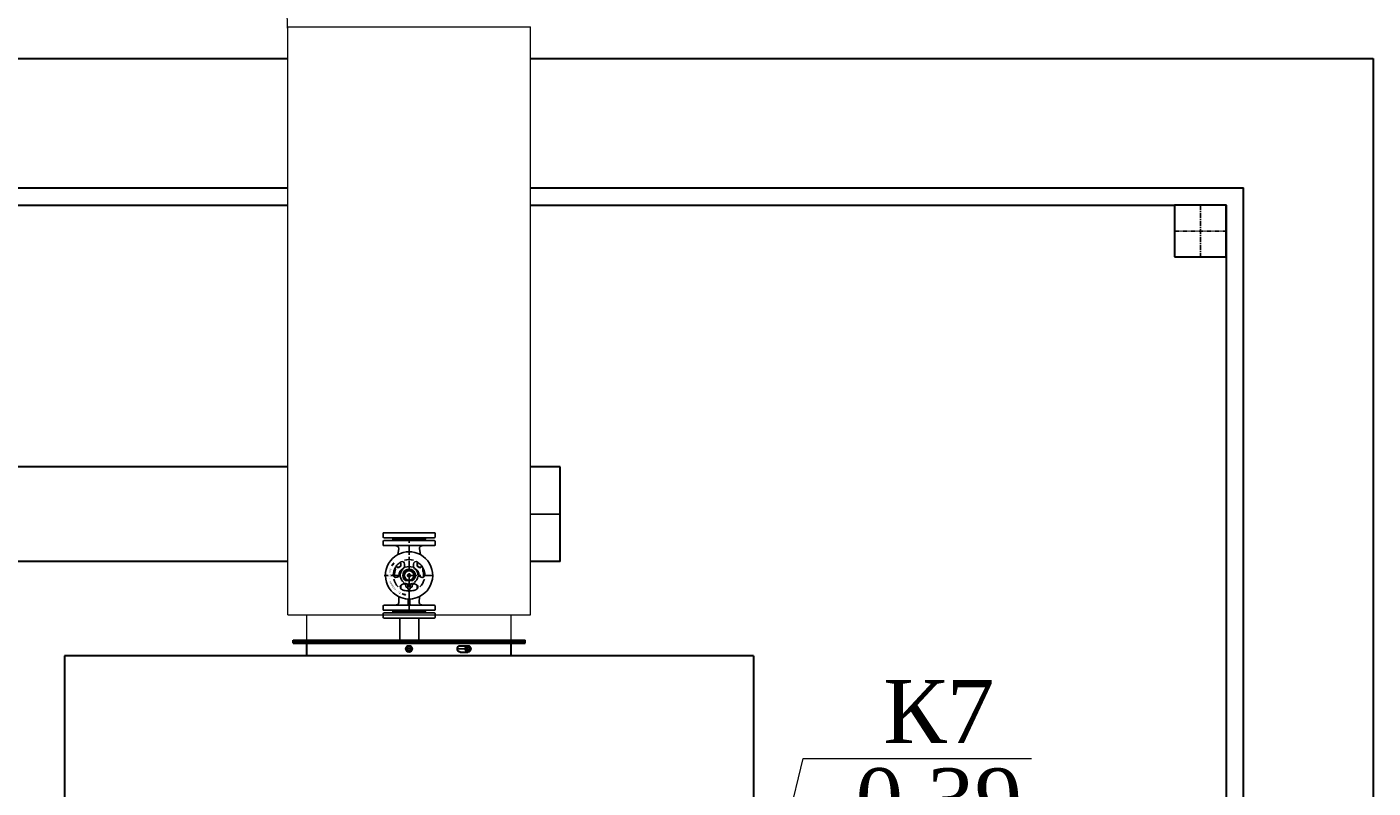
# Model space of a CAD drawing. Header units: millimetres. Extents: x 196 to 1773810, y -221320 to 153872.
# Tile 31 of 256: x 1108677 to 1112948, y -198728 to -196312. Entities that reach past the tile are written whole.
import ezdxf
from ezdxf import colors
from ezdxf.entities.mleader import LeaderData, LeaderLine
from ezdxf.enums import TextEntityAlignment as Align
from ezdxf.math import Vec2, Vec3

# ---------------------------------------------------------------- set-up
doc = ezdxf.new("R2010")
doc.units = ezdxf.units.MM
doc.linetypes.add('CENTER', pattern=[50.8, 31.75, -6.35, 6.35, -6.35])
for name, color, linetype, lineweight in [('00_Основной', 163, 'Continuous', 40), ('Основной текст', 7, 'Continuous', 30), ('中心线', 1, 'CENTER', 25)]:
    doc.layers.add(name, color=color, linetype=linetype, lineweight=lineweight)
doc.styles.get("Standard").update_dxf_attribs({"font": 'arial.ttf'})
doc.styles.add('Times New Roman', font='times.ttf')

# ---------------------------------------------------------------- blocks, each defined once
blk = doc.blocks.new('_None')

msp = doc.modelspace()

# ---------------------------------------------------------------- linework, layer by layer
at = {"color": 0, "linetype": 'Continuous', "lineweight": 0}
for p, q in [((1109504.6, -198178.4, 0.2), (1109504.8, -196311.5, 0.2)), ((1109504.6, -196311.5, 0.2), (1110274.6, -196311.5, 0.3)), ((1110274.6, -198178.3, 0.2), (1110274.6, -196311.5, 0.3)), ((1109504.6, -198178.3, 0.4), (1110274.6, -198178.3, 0.4)), ((1109565.6, -198258.3, 0.3), (1109565.6, -198178.3, 0.4)), ((1110213.7, -198258.3, 0.3), (1110213.7, -198178.3, 0.4))]:
    msp.add_line(p, q, dxfattribs=at)
at = {"color": 252, "lineweight": 30, "ltscale": 10}
for p, q in [((1106789.9, -196411.5), (1109504.8, -196411.5)), ((1110274.7, -196411.5), (1112948.2, -196411.5)), ((1112948.2, -196411.5), (1112948.2, -203424.1, 0.3)), ((1106789.9, -196822.5), (1109504.8, -196822.5)), ((1110274.7, -196822.5), (1112537.3, -196822.5)), ((1112537.3, -205877.3), (1112537.3, -196822.5)), ((1106789.9, -196877.3), (1109504.8, -196877.3)), ((1110274.7, -196877.3), (1112318.1, -196877.3)), ((1112482.5, -196877.3), (1112482.5, -205877.3)), ((1109504.6, -197708.2, 0.1), (1106789.8, -197708.2, 0.1)), ((1110369.1, -197708.2, 0.1), (1110274.6, -197708.2, 0.1)), ((1110369.1, -198008.2, -0.1), (1110369.1, -197708.2, 0.1)), ((1109504.6, -198008.2, 0), (1106789.8, -198008.2, 0)), ((1110369.1, -198008.2, 0), (1110274.6, -198008.2, 0))]:
    msp.add_line(p, q, dxfattribs=at)
at = {"color": 7, "linetype": 'CENTER', "lineweight": 25, "ltscale": 0.5}
for p, q in [((1112400.3, -196877.3), (1112400.3, -197041.7)), ((1112400.3, -196877.3), (1112400.3, -197041.7)), ((1112318.1, -196959.5), (1112482.5, -196959.5)), ((1112318.1, -196959.5), (1112482.5, -196959.5))]:
    msp.add_line(p, q, dxfattribs=at)
at = {"color": 252, "linetype": 'CENTER', "lineweight": 25, "ltscale": 5}
msp.add_line((1110369.1, -197858.2), (1110274.6, -197858.2, 0), dxfattribs=at)
at = {"color": 252}
for p, q in [((1109807.1, -197931.4, 0.6), (1109807.1, -197919.3, 0.6)), ((1109807.1, -197943.9, 0.6), (1109807.1, -197956, 0.6)), ((1109970.2, -197917.3, 0.6), (1109809.1, -197917.3, 0.6)), ((1109837, -197934.2, 0.6), (1109809.1, -197933.4, 0.6)), ((1109809.1, -197933.4, 0.6), (1109970.2, -197933.4, 0.6)), ((1109837, -197941.2, 0.6), (1109809.1, -197941.9, 0.6)), ((1109809.1, -197941.9, 0.6), (1109970.2, -197941.9, 0.6)), ((1109809.1, -197958, 0.6), (1109848.9, -197958.7, 0.6)), ((1109970.2, -197958, 0.6), (1109809.1, -197958, 0.6)), ((1109837, -197934.2, 0.6), (1109942.2, -197934.2, 0.6)), ((1109837, -197941.2, 0.6), (1109942.2, -197941.2, 0.6)), ((1109838.7, -197937.7, 0.6), (1109838, -197934.9, 0.6)), ((1109838.7, -197937.7, 0.6), (1109838, -197940.5, 0.6)), ((1109940.5, -197937.7, 0.6), (1109838.7, -197937.7, 0.6)), ((1109940.5, -197937.7, 0.6), (1109838.7, -197937.7, 0.6)), ((1109930.3, -197958.7, 0.6), (1109970.2, -197958, 0.6)), ((1109940.5, -197937.7, 0.6), (1109941.3, -197934.9, 0.6)), ((1109940.5, -197937.7, 0.6), (1109941.3, -197940.5, 0.6)), ((1109942.2, -197934.2, 0.6), (1109970.2, -197933.4, 0.6)), ((1109942.2, -197941.2, 0.6), (1109970.2, -197941.9, 0.6)), ((1109972.1, -197919.3, 0.6), (1109972.1, -197931.4, 0.6)), ((1109972.1, -197956, 0.6), (1109972.1, -197943.9, 0.6)), ((1109853.8, -197986.8, 0.6), (1109856.7, -197967.9, 0.6)), ((1109922.6, -197967.9, 0.6), (1109925.5, -197986.8, 0.6)), ((1109834.7, -198021.9, 0.6), (1109835.5, -198022.4, 0.6)), ((1109841.2, -198013.2, 0.6), (1109837.3, -198016.6, 0.6)), ((1109837.3, -198016.6, 0.6), (1109837.8, -198016.9, 0.6)), ((1109837.8, -198016.9, 0.6), (1109838.6, -198017.4, 0.6)), ((1109838.6, -198017.4, 0.6), (1109839.2, -198017.8, 0.6)), ((1109839.2, -198017.8, 0.6), (1109841.2, -198013.2, 0.6)), ((1109848.3, -198024.6, 0.6), (1109855, -198028.4, 0.6)), ((1109855, -198028.4, 0.6), (1109864, -198023.2, 0.6)), ((1109875.6, -198025, 0.6), (1109860.9, -198039.7, 0.6)), ((1109864, -198012.8, 0.6), (1109861.5, -198011.4, 0.6)), ((1109864, -198023.2, 0.6), (1109864, -198012.8, 0.6)), ((1109871.2, -198052.7, 0.6), (1109880.4, -198036.7, 0.6)), ((1109875.6, -198016.9, 0.6), (1109875.6, -198024.2, 0.6)), ((1109880.4, -198036.7, 0.6), (1109898.9, -198036.7, 0.6)), ((1109898.9, -198036.7, 0.6), (1109908.1, -198052.7, 0.6)), ((1109903.6, -198024.2, 0.6), (1109903.6, -198016.9, 0.6)), ((1109918.4, -198039.7, 0.6), (1109903.7, -198025, 0.6)), ((1109917.8, -198011.4, 0.6), (1109915.3, -198012.8, 0.6)), ((1109915.3, -198012.8, 0.6), (1109915.3, -198023.2, 0.6)), ((1109915.3, -198023.2, 0.6), (1109924.3, -198028.4, 0.6)), ((1109924.3, -198028.4, 0.6), (1109931, -198024.6, 0.6)), ((1109933.4, -198032.7, 0.6), (1109935.5, -198032.7, 0.6)), ((1109811.1, -198052.7, 0.6), (1109823, -198052.7, 0.6)), ((1109858, -198054.8, 0.6), (1109851.6, -198058.4, 0.6)), ((1109864, -198092.5, 0.6), (1109864, -198084, 0.6)), ((1109872, -198079, 0.6), (1109865.6, -198082.7, 0.6)), ((1109880.4, -198068.7, 0.6), (1109871.2, -198052.7, 0.6)), ((1109873.6, -198078.3, 0.6), (1109876.6, -198081.4, 0.6)), ((1109877.6, -198068.7, 0.6), (1109901.6, -198068.7, 0.6)), ((1109879.6, -198078.8, 0.6), (1109879.6, -198087.7, 0.6)), ((1109886.1, -198094.7, 0.6), (1109886.1, -198080.5, 0.6)), ((1109893.1, -198080.5, 0.6), (1109893.1, -198094.7, 0.6)), ((1109908.1, -198052.7, 0.6), (1109898.9, -198068.7, 0.6)), ((1109899.6, -198087.7, 0.6), (1109899.6, -198078.8, 0.6)), ((1109902.6, -198081.4, 0.6), (1109905.7, -198078.3, 0.6)), ((1109913.6, -198082.7, 0.6), (1109907.3, -198079, 0.6)), ((1109915.3, -198084, 0.6), (1109915.3, -198092.5, 0.6)), ((1109927.6, -198058.4, 0.6), (1109921.3, -198054.8, 0.6)), ((1109857.1, -198138.5, 0.6), (1109856.7, -198120, 0.6)), ((1109862.6, -198093.3, 0.6), (1109864, -198092.5, 0.6)), ((1109873.4, -198112, 0.6), (1109868.3, -198111.4, 0.6)), ((1109868.3, -198111.4, 0.6), (1109872.7, -198113.8, 0.6)), ((1109872.7, -198113.8, 0.6), (1109872.8, -198113.4, 0.6)), ((1109872.8, -198113.4, 0.6), (1109873.2, -198112.5, 0.6)), ((1109873.2, -198112.5, 0.6), (1109873.4, -198112, 0.6)), ((1109877.2, -198101.1, 0.6), (1109889.6, -198101.5, 0.6)), ((1109878.7, -198114.7, 0.6), (1109878.9, -198113.7, 0.6)), ((1109881.6, -198089.7, 0.6), (1109881.1, -198089.7, 0.6)), ((1109886.6, -198127.6, 0.6), (1109886.6, -198143.7, 0.6)), ((1109888.1, -198096.7, 0.6), (1109889.6, -198096.7, 0.6)), ((1109889.6, -198096.7, 0.6), (1109891.1, -198096.7, 0.6)), ((1109889.6, -198101.5, 0.6), (1109902.1, -198101.1, 0.6)), ((1109889.6, -198127.7, 0.6), (1109889.6, -198172.2, 0.6)), ((1109892.6, -198127.6, 0.6), (1109892.6, -198143.7, 0.6)), ((1109898.1, -198089.7, 0.6), (1109897.6, -198089.7, 0.6)), ((1109915.3, -198092.5, 0.6), (1109916.7, -198093.3, 0.6)), ((1109922.6, -198120, 0.6), (1109922.2, -198138.5, 0.6)), ((1109807.1, -198161.4, 0.6), (1109807.1, -198149.3, 0.6)), ((1109809.1, -198147.3, 0.6), (1109849.2, -198146.6, 0.6)), ((1109970.2, -198147.3, 0.6), (1109809.1, -198147.3, 0.6)), ((1109809.1, -198163.4, 0.6), (1109970.2, -198163.4, 0.6)), ((1109837, -198164.2, 0.6), (1109809.1, -198163.4, 0.6)), ((1109837, -198171.2, 0.6), (1109809.1, -198171.9, 0.6)), ((1109809.1, -198171.9, 0.6), (1109970.2, -198171.9, 0.6)), ((1109837, -198164.2, 0.6), (1109942.2, -198164.2, 0.6)), ((1109837, -198171.2, 0.6), (1109942.2, -198171.2, 0.6)), ((1109838.7, -198167.7, 0.6), (1109838, -198164.9, 0.6)), ((1109838.7, -198167.7, 0.6), (1109838, -198170.5, 0.6)), ((1109940.5, -198167.7, 0.6), (1109838.7, -198167.7, 0.6)), ((1109940.5, -198167.7, 0.6), (1109838.7, -198167.7, 0.6)), ((1109930, -198146.6, 0.6), (1109970.2, -198147.3, 0.6)), ((1109940.5, -198167.7, 0.6), (1109941.3, -198164.9, 0.6)), ((1109940.5, -198167.7, 0.6), (1109941.3, -198170.5, 0.6)), ((1109942.2, -198164.2, 0.6), (1109970.2, -198163.4, 0.6)), ((1109942.2, -198171.2, 0.6), (1109970.2, -198171.9, 0.6)), ((1109972.1, -198161.4, 0.6), (1109972.1, -198149.3, 0.6)), ((1109807.1, -198173.9, 0.6), (1109807.1, -198186, 0.6)), ((1109970.2, -198188, 0.6), (1109809.1, -198188, 0.6)), ((1109972.1, -198173.9, 0.6), (1109972.1, -198186, 0.6))]:
    msp.add_line(p, q, dxfattribs=at)
at = {"color": 252, "lineweight": 25, "ltscale": 10}
for p, q in [((1109838.1, -198188, 0.6), (1109942.9, -198188, 0.6)), ((1109860.8, -198188, 0.3), (1109860.8, -198258.3, 0.8)), ((1109920.3, -198188, 0.3), (1109920.3, -198258.3, 0.3))]:
    msp.add_line(p, q, dxfattribs=at)
at = {"color": 252, "lineweight": 30, "ltscale": 10}
msp.add_lwpolyline([(1112318.1, -197041.7), (1112482.5, -197041.7), (1112482.5, -196877.3), (1112318.1, -196877.3), (1112318.1, -197041.7)], dxfattribs=at)
at = {"color": 252}
for radius in [15, 4.63]:
    msp.add_circle((1109889.6, -198052.7, 0.6), radius, dxfattribs=at)
at = {"color": 0, "linetype": 'Continuous', "lineweight": 0}
msp.add_arc((1108839.6, -196315, -0.4), 664.8, 359.9187, 54.4377, dxfattribs=at)
at = {"color": 252}
for centre, radius, start, end in [((1109809.1, -197919.3, 0.6), 2, 91, 180), ((1109809.1, -197931.4, 0.6), 2, 180, 268.5), ((1109809.1, -197943.9, 0.6), 2, 91.5, 180), ((1109809.1, -197956, 0.6), 2, 180, 269), ((1109837, -197935.2, 0.6), 1, 15, 88.5), ((1109837, -197940.2, 0.6), 1, 271.5, 345), ((1109848.8, -197966.7, 0.6), 8, 351.2108, 89), ((1109930.5, -197966.7, 0.6), 8, 91, 188.7892), ((1109942.2, -197935.2, 0.6), 1, 91.5, 165), ((1109942.2, -197940.2, 0.6), 1, 195, 268.5), ((1109970.1, -197919.3, 0.6), 2, 0, 89), ((1109970.1, -197931.4, 0.6), 2, 271.5, 0), ((1109970.1, -197943.9, 0.6), 2, 0, 88.5), ((1109970.1, -197956, 0.6), 2, 271, 0), ((1109889.6, -198052.7, 0.6), 75, 118.5597, 243.9345), ((1109889.6, -198052.7, 0.6), 75, 90, 118.5597), ((1109889.6, -198052.7, 0.6), 75, 61.4403, 90), ((1109889.6, -198052.7, 0.6), 75, 296.0655, 61.4403), ((1109889.6, -198052.7, 0.6), 63, 145.3669, 150.7715), ((1109889.6, -198052.7, 0.6), 62, 145.3669, 150.7715), ((1109889.6, -198052.7, 0.6), 50, 151.4197, 178.4119), ((1109889.6, -198052.7, 0.6), 46.5, 161.383, 186.9954), ((1109831.3, -198033, 0.6), 15, 341.383, 16.6036), ((1109889.6, -198052.7, 0.6), 50, 145.7768, 151.4197), ((1109889.6, -198052.7, 0.6), 50, 144.8412, 145.7768), ((1109889.6, -198052.7, 0.6), 50, 125.1588, 144.8412), ((1109855, -198018, 0.6), 8.55, 223.2288, 46.7712), ((1109889.6, -198052.7, 0.6), 31.5, 155.6504, 183.6272), ((1109889.6, -198052.7, 0.6), 50, 124.301, 125.1588), ((1109889.6, -198052.7, 0.6), 50, 121.5881, 124.301), ((1109889.6, -198052.7, 0.6), 28, 127.6699, 172.3301), ((1109867.6, -198016.9, 0.6), 8, 0, 121.5881), ((1109889.6, -198052.7, 0.6), 20, 306.8699, 233.1301), ((1109867.6, -198024.2, 0.6), 8, 307.6699, 0), ((1109889.6, -198052.7, 0.6), 50, 73.7398, 106.2602), ((1109889.6, -198052.7, 0.6), 28, 66.8676, 113.1324), ((1109911.6, -198016.9, 0.6), 8, 58.4119, 180), ((1109911.6, -198024.2, 0.6), 8, 180, 185.8707), ((1109911.6, -198024.2, 0.6), 8, 185.8707, 232.3301), ((1109889.6, -198052.7, 0.6), 28, 7.6699, 52.3301), ((1109924.3, -198018, 0.6), 8.55, 133.2288, 316.7712), ((1109889.6, -198052.7, 0.6), 50, 55.699, 58.4119), ((1109889.6, -198052.7, 0.6), 50, 54.8412, 55.699), ((1109889.6, -198052.7, 0.6), 50, 35.1588, 54.8412), ((1109889.6, -198052.7, 0.6), 31.5, 356.3728, 24.3496), ((1109889.6, -198052.7, 0.6), 50, 34.2232, 35.1588), ((1109889.6, -198052.7, 0.6), 50, 28.5803, 34.2232), ((1109947.9, -198033, 0.6), 15, 163.3964, 178.0534), ((1109947.9, -198033, 0.6), 15, 178.0534, 198.617), ((1109933.4, -198031.7, 0.6), 1, 239.0012, 270), ((1109889.6, -198052.7, 0.6), 50, 23.5782, 28.5803), ((1109889.6, -198052.7, 0.6), 46.5, 0, 18.617), ((1109889.6, -198052.7, 0.6), 50, 1.5881, 23.5782), ((1109847.6, -198051.5, 0.6), 8, 178.4119, 238.584), ((1109889.6, -198052.7, 0.6), 50, 193.7398, 226.2602), ((1109847.6, -198051.5, 0.6), 8, 238.584, 300), ((1109854, -198047.9, 0.6), 8, 300, 352.3301), ((1109869.6, -198089.6, 0.6), 8, 143.9024, 198.3243), ((1109889.6, -198052.7, 0.6), 28, 186.8676, 233.1324), ((1109855, -198087.3, 0.6), 8.55, 325.782, 16.4448), ((1109869.6, -198089.6, 0.6), 8, 135.0761, 143.9024), ((1109869.6, -198089.6, 0.6), 8, 120, 135.0761), ((1109876, -198086, 0.6), 8, 107.3006, 120), ((1109876, -198086, 0.6), 8, 67.6699, 107.3006), ((1109889.6, -198052.7, 0.6), 31.5, 245.6504, 251.5061), ((1109889.6, -198052.7, 0.6), 28, 247.6699, 277.1808), ((1109881.6, -198087.7, 0.6), 2, 180, 270), ((1109889.6, -198052.7, 0.6), 28, 277.1808, 290.9248), ((1109897.6, -198087.7, 0.6), 2, 270, 0), ((1109889.6, -198052.7, 0.6), 31.5, 288.4939, 294.3496), ((1109903.3, -198086, 0.6), 8, 72.6994, 112.3301), ((1109903.3, -198086, 0.6), 8, 60, 72.6994), ((1109889.6, -198052.7, 0.6), 28, 306.8676, 353.1324), ((1109909.6, -198089.6, 0.6), 8, 44.9239, 60), ((1109909.6, -198089.6, 0.6), 8, 36.0976, 44.9239), ((1109924.3, -198087.3, 0.6), 8.55, 163.5552, 214.218), ((1109909.6, -198089.6, 0.6), 8, 341.6757, 36.0976), ((1109925.3, -198047.9, 0.6), 8, 187.6699, 238.2008), ((1109925.3, -198047.9, 0.6), 8, 238.2008, 240), ((1109889.6, -198052.7, 0.6), 50, 313.7398, 346.2602), ((1109931.6, -198051.5, 0.6), 8, 240, 301.416), ((1109931.6, -198051.5, 0.6), 8, 301.416, 1.5881), ((1109889.6, -198052.7, 0.6), 46.5, 353.0046, 0), ((1109889.6, -198052.7, 0.6), 75, 243.9345, 267.7076), ((1109869.6, -198089.6, 0.6), 8, 198.3243, 207.7228), ((1109869.6, -198089.6, 0.6), 8, 207.7228, 241.5881), ((1109889.6, -198052.7, 0.6), 50, 241.5881, 255.5723), ((1109889.6, -198052.7, 0.6), 63, 254.5521, 260), ((1109889.6, -198052.7, 0.6), 62, 254.6257, 260), ((1109889.6, -198052.7, 0.6), 50, 255.5723, 266.541), ((1109881.1, -198094.7, 0.6), 5, 0, 90), ((1109885.6, -198102.4, 0.6), 1, 349.5203, 88), ((1109888.1, -198094.7, 0.6), 2, 180, 270), ((1109889.6, -198052.7, 0.6), 50, 266.541, 273.459), ((1109889.6, -198052.7, 0.6), 75, 267.7076, 270), ((1109889.6, -198052.7, 0.6), 75, 270, 272.2924), ((1109891.1, -198094.7, 0.6), 2, 270, 0), ((1109889.6, -198052.7, 0.6), 50, 273.459, 284.4277), ((1109893.6, -198102.4, 0.6), 1, 92, 190.4797), ((1109889.6, -198052.7, 0.6), 75, 272.2924, 296.0655), ((1109898.1, -198094.7, 0.6), 5, 90, 180), ((1109889.6, -198052.7, 0.6), 50, 284.4277, 298.4119), ((1109909.6, -198089.6, 0.6), 8, 298.4119, 332.2772), ((1109909.6, -198089.6, 0.6), 8, 332.2772, 341.6757), ((1109809.1, -198149.3, 0.6), 2, 91, 180), ((1109809.1, -198161.4, 0.6), 2, 180, 268.5), ((1109809.1, -198173.9, 0.6), 2, 91.5, 180), ((1109837, -198165.2, 0.6), 1, 15, 88.5), ((1109837, -198170.2, 0.6), 1, 271.5, 345), ((1109849.1, -198138.6, 0.6), 8, 271, 1.3216), ((1109885.6, -198143.7, 0.6), 1, 270, 0), ((1109893.6, -198143.7, 0.6), 1, 180, 270), ((1109930.2, -198138.6, 0.6), 8, 178.6784, 269), ((1109942.2, -198165.2, 0.6), 1, 91.5, 165), ((1109942.2, -198170.2, 0.6), 1, 195, 268.5), ((1109970.1, -198149.3, 0.6), 2, 0, 89), ((1109970.1, -198161.4, 0.6), 2, 271.5, 0), ((1109970.1, -198173.9, 0.6), 2, 0, 88.5), ((1109809.1, -198186, 0.6), 2, 180, 269), ((1109970.1, -198186, 0.6), 2, 271, 0)]:
    msp.add_arc(centre, radius, start, end, dxfattribs=at)
at = {"layer": '00_Основной', "lineweight": 30, "ltscale": 10}
for p, q in [((1109521.8, -198258.3, 0.8), (1110258, -198258.3, 0.8)), ((1109521.8, -198263.1, 0.5), (1109521.8, -198258.3, 0.5)), ((1110258, -198263.1, 0.5), (1110258, -198258.3, 0.5)), ((1109521.8, -198263.1, 0.8), (1110258, -198263.1, 0.8)), ((1109521.8, -198263.4, 0.8), (1110258, -198263.4, 0.8)), ((1109521.8, -198268.2, 0.5), (1109521.8, -198263.4, 0.5)), ((1109521.8, -198268.2, 0.8), (1110258, -198268.2, 0.8)), ((1109565.6, -198308.3, 0.5), (1109565.6, -198268.2, 0.5)), ((1110051.7, -198275.8, 0.5), (1110076.5, -198275.8, 0.5)), ((1110051.7, -198295.9, 0.5), (1110076.5, -198295.9, 0.5)), ((1110213.7, -198308.3, 0.5), (1110213.7, -198268.2, 0.5)), ((1110258, -198268.2, 0.5), (1110258, -198263.4, 0.5)), ((1109889.6, -198308.2), (1108796.8, -198308.2)), ((1108796.8, -198308.2), (1108796.8, -202975.1, 0.4)), ((1110982.5, -198308.2), (1109889.6, -198308.2)), ((1110982.5, -198308.2), (1110981.6, -202975.1, 0.3))]:
    msp.add_line(p, q, dxfattribs=at)
for radius in [10, 8.82, 7.22]:
    msp.add_circle((1109889.6, -198285.9, 0.5), radius, dxfattribs=at)
for centre, major_axis in [((1110076.5, -198285.9, 0.5), (0, -10)), ((1110076.5, -198285.9, 0.5), (0, 8.82)), ((1110075.7, -198285.9, 0.5), (0, -7.22))]:
    msp.add_ellipse(centre, major_axis=major_axis, ratio=0.866025, dxfattribs=at)
for points, knots in [([(1110042.9, -198285.9, 0.5), (1110042.9, -198284.6, 0.5), (1110043.1, -198283.3, 0.5), (1110044, -198280.8, 0.5), (1110044.7, -198279.7, 0.5), (1110046.3, -198277.9, 0.5), (1110047.3, -198277.1, 0.5), (1110049.4, -198276.1, 0.5), (1110050.6, -198275.8, 0.5), (1110051.7, -198275.8, 0.5)], [3.767125, 3.767125, 3.767125, 3.767125, 4.238015, 4.238015, 4.708906, 4.708906, 5.179797, 5.179797, 5.650687, 5.650687, 5.650687, 5.650687]), ([(1110051.7, -198295.9, 0.5), (1110050.6, -198295.9, 0.5), (1110049.4, -198295.6, 0.5), (1110047.3, -198294.6, 0.5), (1110046.3, -198293.8, 0.5), (1110044.7, -198292.1, 0.5), (1110044, -198290.9, 0.5), (1110043.1, -198288.5, 0.5), (1110042.9, -198287.1, 0.5), (1110042.9, -198285.9, 0.5)], [1.883562, 1.883562, 1.883562, 1.883562, 2.354453, 2.354453, 2.825344, 2.825344, 3.296234, 3.296234, 3.767125, 3.767125, 3.767125, 3.767125])]:
    msp.add_open_spline(points, degree=3, knots=knots, dxfattribs=at)
at = {"layer": '中心线', "color": 252}
for p, q in [((1109889.6, -198037.7, 0.6), (1109889.6, -197933.4, 0.6)), ((1109889.6, -198127.7, 0.6), (1109889.6, -198037.7, 0.6)), ((1109832.1, -198052.7, 0.6), (1109971.4, -198052.7, 0.6)), ((1109899.7, -198285.9, 0.5), (1109879.6, -198285.9, 0.5)), ((1110042.9, -198285.9, 0.5), (1110085.2, -198285.9, 0.5)), ((1110075.7, -198293.1, 0.5), (1110075.7, -198278.6, 0.5))]:
    msp.add_line(p, q, dxfattribs=at)

# ---------------------------------------------------------------- texts
at = {"color": 252, "width": 0.9}
for s, rotation, p in [('O', 259, (1109828.1, -198042.9, 0.6)), ('S', 74.5, (1109829, -198038.2, 0.6)), ('E', 70, (1109830.8, -198032.4, 0.6)), ('C', 88, (1109827.2, -198054.9, 0.6)), ('L', 83.5, (1109827.3, -198049.4, 0.6)), ('-', 279, (1109827.9, -198062.5, 0.6)), ('R', 108, (1109830.6, -198072.8, 0.6)), ('E', 112.5, (1109832.5, -198077.7, 0.6)), ('M', 117, (1109835.5, -198083.1, 0.6)), ('R', 121.5, (1109838.5, -198088, 0.6)), ('E', 127.1131, (1109841.6, -198092.2, 0.6)), ('F', 130.5, (1109845, -198096, 0.6)), ('-', 319.5, (1109850, -198101.4, 0.6)), ('U', 148.5, (1109857.7, -198106.7, 0.6)), ('Z', 333, (1109861.3, -198108.4, 0.6))]:
    msp.add_text(s, height=5, rotation=rotation, dxfattribs=at).set_placement(p, align=Align.MIDDLE_CENTER)

# ---------------------------------------------------------------- next in the draw order: leaders
at = {"layer": 'Основной текст', "color": 6}
ml = msp.add_multileader_mtext('Standard', dxfattribs=at)
ml.set_content('\\A1;К7\\P0,39\\Ph=3,0м', color=6, style='Times New Roman')
ml.set_leader_properties(color=256, linetype='ByLayer', lineweight=13)
ml.set_arrow_properties(name='NONE')
ml.build(insert=Vec2(0, 0))
ml.multileader.update_dxf_attribs({"text_left_attachment_type": 6, "text_right_attachment_type": 6, "dogleg_length": 0, "arrow_head_size": 50})
ctx = ml.context
ctx.base_point, ctx.char_height, ctx.arrow_head_size, ctx.landing_gap_size, ctx.plane_origin = Vec3(1111139.6, -198634.2, -0.1), 200, 50, 0, Vec3(1102479.9, -195956.8, -0.1)
ctx.left_attachment, ctx.right_attachment, ctx.text_align_type = 6, 6, 1
notes = []
notes.append((ctx, [(0, (1, 1, 0), (1111139.6, -198634.2, -0.1), (1, 0), 0, [(1, [(1110779.4, -200127.2, -0.1)], 0, [])])]))
ctx.mtext.insert, ctx.mtext.rotation, ctx.mtext.width, ctx.mtext.alignment, ctx.mtext.line_spacing_factor, ctx.mtext.flow_direction = Vec3(1111570.5, -198385, -0.1), 6.283185, 717.313, 2, 0.84, 5
ctx.mtext.has_bg_fill, ctx.mtext.bg_color, ctx.mtext.bg_scale_factor, ctx.mtext.bg_transparency, ctx.mtext.use_window_bg_color = 1, -1073741824, 1, 0, 1
for ctx, leaders in notes:
    for number, flags, end, landing, length, lines in leaders:
        leader = LeaderData()
        leader.index, (leader.has_last_leader_line, leader.has_dogleg_vector, leader.attachment_direction) = number, flags
        leader.last_leader_point, leader.dogleg_vector, leader.dogleg_length = Vec3(end), Vec3(landing), length
        for number, points, colour, breaks in lines:
            line = LeaderLine()
            line.index, line.vertices, line.color, line.breaks = number, Vec3.list(points), colors.encode_raw_color(colour), breaks
            leader.lines.append(line)
        ctx.leaders.append(leader)

doc.saveas('drawing.dxf')
